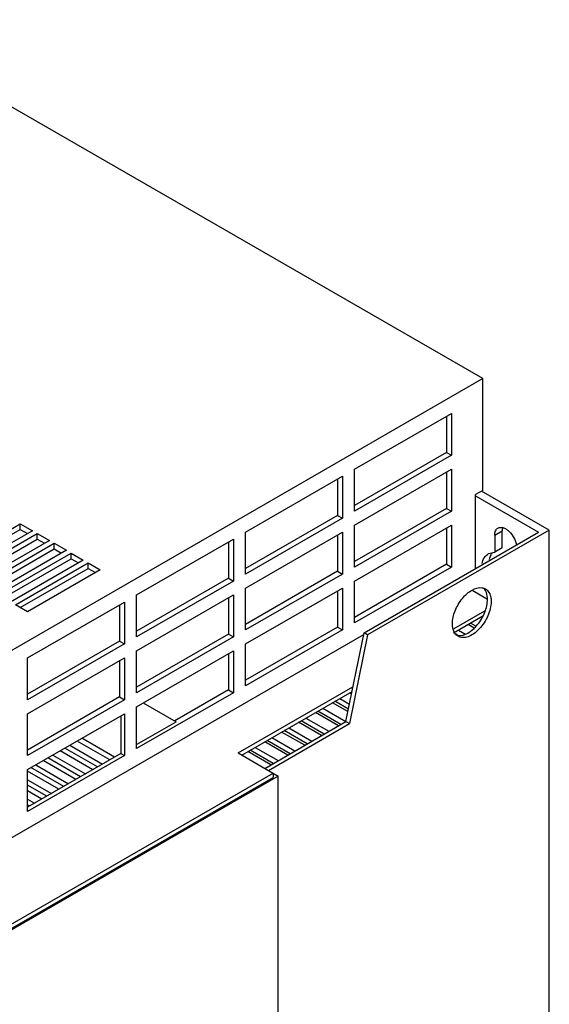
# Model space of a CAD drawing. Header units: millimetres. Extents: x 165 to 593, y 81 to 977.
# Tile 5 of 5: x 438 to 593, y 689 to 977. Entities that reach past the tile are written whole.
import ezdxf

# ---------------------------------------------------------------- set-up
doc = ezdxf.new("R2010")
doc.units = ezdxf.units.MM
doc.header["$LTSCALE"] = 68.795159
doc.layers.get('0').update_dxf_attribs({"linetype": 'CONTINUOUS'})

msp = doc.modelspace()

# ---------------------------------------------------------------- linework, layer by layer
at = {"color": 7, "linetype": 'Continuous'}
for p, q in [((573.33, 871.58), (391.6, 976.5)), ((573.33, 871.58), (369.05, 753.64)), ((573.33, 838.92), (573.33, 871.58)), ((535.92, 845.09), (564.21, 861.42)), ((562.79, 860.6), (562.79, 849.99)), ((564.21, 861.42), (564.21, 849.17)), ((562.79, 849.99), (535.92, 834.47)), ((564.21, 849.17), (535.92, 832.84)), ((562.79, 849.99), (564.21, 849.17)), ((535.92, 828.76), (564.21, 845.09)), ((535.92, 832.84), (535.92, 845.09)), ((562.79, 844.27), (562.79, 833.66)), ((564.21, 845.09), (564.21, 832.84)), ((504.1, 826.72), (532.39, 843.05)), ((530.97, 842.23), (530.97, 831.62)), ((532.39, 843.05), (532.39, 830.8)), ((573.33, 838.92), (571.21, 837.7)), ((571.21, 816.06), (571.21, 837.7)), ((592.77, 827.29), (572.97, 838.72)), ((571.21, 837.29), (589.59, 826.68)), ((562.79, 833.66), (535.92, 818.14)), ((564.21, 832.84), (535.92, 816.51)), ((562.79, 833.66), (564.21, 832.84)), ((417.13, 816.92), (438.34, 829.17)), ((438.34, 827.53), (438.34, 829.17)), ((438.34, 829.17), (441.88, 827.12)), ((530.97, 831.62), (504.1, 816.1)), ((532.39, 830.8), (504.1, 814.47)), ((530.97, 831.62), (532.39, 830.8)), ((418.54, 816.1), (438.34, 827.53)), ((441.88, 827.12), (420.66, 814.88)), ((422.08, 814.06), (443.29, 826.31)), ((438.34, 827.53), (440.46, 826.31)), ((443.29, 824.68), (443.29, 826.31)), ((443.29, 826.31), (446.83, 824.27)), ((504.1, 810.39), (532.39, 826.72)), ((504.1, 814.47), (504.1, 826.72)), ((532.39, 826.72), (532.39, 814.47)), ((535.92, 812.43), (564.21, 828.76)), ((535.92, 816.51), (535.92, 828.76)), ((538.68, 797.28), (589.59, 826.68)), ((592.77, 827.29), (539.74, 796.67)), ((562.79, 827.94), (562.79, 817.33)), ((564.21, 828.76), (564.21, 816.51)), ((576.86, 825.86), (578.99, 827.08)), ((578.99, 822.13), (578.99, 827.08)), ((592.77, 312.89), (592.77, 827.29)), ((423.49, 813.24), (443.29, 824.68)), ((446.83, 824.27), (425.61, 812.02)), ((427.03, 811.2), (448.24, 823.45)), ((443.29, 824.68), (445.41, 823.45)), ((448.24, 821.82), (448.24, 823.45)), ((448.24, 823.45), (451.78, 821.41)), ((472.28, 808.35), (500.57, 824.68)), ((499.15, 823.86), (499.15, 813.24)), ((500.57, 824.68), (500.57, 812.43)), ((530.97, 825.9), (530.97, 815.29)), ((576.86, 825.86), (576.86, 820.9)), ((428.44, 810.39), (448.24, 821.82)), ((451.78, 821.41), (430.56, 809.16)), ((431.98, 808.35), (453.19, 820.59)), ((448.24, 821.82), (450.36, 820.59)), ((453.19, 818.96), (453.19, 820.59)), ((453.19, 820.59), (456.73, 818.55)), ((575.05, 820.43), (576.86, 820.9)), ((578.99, 822.13), (576.86, 820.9)), ((433.39, 807.53), (453.19, 818.96)), ((456.73, 818.55), (435.51, 806.3)), ((436.93, 805.49), (458.14, 817.74)), ((453.19, 818.96), (455.31, 817.74)), ((458.14, 816.1), (458.14, 817.74)), ((458.14, 817.74), (461.68, 815.69)), ((562.79, 817.33), (535.92, 801.81)), ((562.79, 817.33), (564.21, 816.51)), ((438.34, 804.67), (458.14, 816.1)), ((461.68, 815.69), (440.46, 803.45)), ((458.14, 816.1), (460.26, 814.88)), ((530.97, 815.29), (504.1, 799.77)), ((532.39, 814.47), (504.1, 798.14)), ((530.97, 815.29), (532.39, 814.47)), ((564.21, 816.51), (535.92, 800.18)), ((499.15, 813.24), (472.28, 797.73)), ((500.57, 812.43), (472.28, 796.1)), ((499.15, 813.24), (500.57, 812.43)), ((535.92, 800.18), (535.92, 812.43)), ((504.1, 794.06), (532.39, 810.39)), ((504.1, 798.14), (504.1, 810.39)), ((530.97, 809.57), (530.97, 798.96)), ((532.39, 810.39), (532.39, 798.14)), ((574.74, 807.08), (570.42, 809.57)), ((440.46, 789.97), (468.75, 806.3)), ((468.75, 806.3), (468.75, 794.06)), ((472.28, 792.02), (500.57, 808.35)), ((472.28, 796.1), (472.28, 808.35)), ((499.15, 807.53), (499.15, 796.91)), ((500.57, 808.35), (500.57, 796.1)), ((440.46, 803.45), (436.93, 805.49)), ((467.33, 805.49), (467.33, 794.87)), ((564.96, 798.57), (573.93, 803.75)), ((564.85, 797.29), (573.39, 802.22)), ((571.3, 799.27), (569.79, 800.14)), ((573.15, 801.88), (572.97, 801.98)), ((530.97, 798.96), (504.1, 783.44)), ((532.39, 798.14), (504.1, 781.81)), ((530.97, 798.96), (532.39, 798.14)), ((533.38, 771.36), (538.68, 797.28)), ((539.74, 796.67), (538.68, 797.28)), ((566.26, 798.1), (568.1, 797.03)), ((570.88, 798.69), (569.09, 799.73)), ((377.18, 703.63), (538.59, 796.82)), ((467.33, 794.87), (440.46, 779.36)), ((467.33, 794.87), (468.75, 794.06)), ((499.15, 796.91), (472.28, 781.4)), ((500.57, 796.1), (472.28, 779.77)), ((499.15, 796.91), (500.57, 796.1)), ((539.74, 796.67), (534.44, 770.74)), ((566.26, 796.46), (565.53, 796.88)), ((468.75, 794.06), (440.46, 777.73)), ((472.28, 775.69), (500.57, 792.02)), ((472.28, 779.77), (472.28, 792.02)), ((500.57, 792.02), (500.57, 779.77)), ((504.1, 781.81), (504.1, 794.06)), ((440.46, 773.64), (468.75, 789.97)), ((440.46, 777.73), (440.46, 789.97)), ((467.33, 789.16), (467.33, 778.54)), ((468.75, 789.97), (468.75, 777.73)), ((499.15, 791.2), (499.15, 780.58)), ((499.15, 780.58), (483.45, 771.52)), ((499.15, 780.58), (500.57, 779.77)), ((501.91, 762.17), (535.46, 781.54)), ((502.97, 761.56), (535.18, 780.15)), ((467.33, 778.54), (440.46, 763.03)), ((468.75, 777.73), (440.46, 761.4)), ((467.33, 778.54), (468.75, 777.73)), ((500.57, 779.77), (472.28, 763.44)), ((534.12, 775.01), (530.19, 777.28)), ((531.61, 778.09), (534.42, 776.47)), ((535.02, 779.39), (534.44, 779.73)), ((472.28, 763.44), (472.28, 775.69)), ((474.25, 776.82), (483.8, 771.31)), ((531.96, 770.54), (525.25, 774.42)), ((526.66, 775.24), (533.38, 771.36)), ((533.97, 774.28), (529.49, 776.87)), ((440.46, 757.31), (468.75, 773.64)), ((440.46, 761.4), (440.46, 773.64)), ((467.69, 773.03), (467.69, 762.01)), ((468.75, 773.64), (468.75, 761.4)), ((472.28, 764.66), (483.8, 771.31)), ((509.69, 757.68), (533.38, 771.36)), ((527.01, 767.68), (520.3, 771.56)), ((521.71, 772.38), (528.43, 768.5)), ((531.26, 770.13), (524.54, 774.01)), ((533.38, 771.36), (534.44, 770.74)), ((510.75, 757.07), (534.44, 770.74)), ((522.06, 764.83), (515.35, 768.7)), ((516.76, 769.52), (523.48, 765.64)), ((526.31, 767.28), (519.59, 771.15)), ((464.43, 760.13), (454.89, 765.64)), ((465.85, 760.95), (456.3, 766.46)), ((517.11, 761.97), (510.4, 765.85)), ((511.81, 766.66), (518.53, 762.78)), ((521.36, 764.42), (514.64, 768.3)), ((459.48, 757.27), (449.94, 762.78)), ((460.9, 758.09), (451.35, 763.6)), ((452.77, 764.42), (462.31, 758.91)), ((512.16, 759.11), (505.45, 762.99)), ((506.86, 763.81), (513.58, 759.93)), ((516.41, 761.56), (509.69, 765.44)), ((467.69, 762.01), (440.46, 746.29)), ((468.75, 761.4), (440.46, 745.07)), ((454.53, 754.42), (444.99, 759.93)), ((455.95, 755.23), (446.4, 760.74)), ((447.82, 761.56), (457.36, 756.05)), ((467.69, 762.01), (468.75, 761.4)), ((501.91, 762.17), (513.58, 755.44)), ((511.46, 758.7), (504.74, 762.58)), ((440.46, 745.07), (440.46, 757.31)), ((451, 752.37), (441.45, 757.89)), ((442.87, 758.7), (452.41, 753.19)), ((513.58, 755.44), (392.73, 685.67)), ((399.1, 690.97), (512.16, 756.25)), ((399.1, 689.75), (512.16, 755.03)), ((449.59, 751.56), (440.46, 756.82)), ((440.46, 754.37), (447.46, 750.33)), ((512.16, 756.25), (512.16, 755.03)), ((513.58, 285.13), (513.58, 755.44)), ((446.05, 749.52), (440.46, 752.74)), ((444.64, 748.7), (440.46, 751.11)), ((440.46, 748.66), (442.51, 747.48)), ((441.1, 746.66), (440.46, 747.03))]:
    msp.add_line(p, q, dxfattribs=at)
for centre, radius, start, end in [((579.41, 818.25), 4.11, 142.459, 149.8664), ((571.55, 808.21), 2.96, 39.5895, 42.8784)]:
    msp.add_arc(centre, radius, start, end, dxfattribs=at)
for points, knots in [([(576.86, 825.86), (576.86, 826.29), (576.97, 827.09), (577.49, 827.74), (577.8, 827.92)], [0, 0, 0, 0, 0.550845, 1, 1, 1, 1]), ([(577.8, 827.92), (578, 828.04), (578.52, 828.18), (579.35, 828.05), (580.21, 827.64), (581.37, 826.72), (582.54, 825.13), (583.07, 823.61), (583.18, 822.84)], [0, 0, 0, 0, 0.086876, 0.184799, 0.299142, 0.429483, 0.718182, 1, 1, 1, 1]), ([(579.14, 828.13), (579.12, 828.06), (579.02, 827.71), (578.99, 827.36), (578.99, 827.08)], [0, 0, 0, 0, 0.234452, 1, 1, 1, 1]), ([(573.14, 817.53), (573.28, 818.15), (573.69, 819.29), (574.57, 820.16), (575.05, 820.43)], [0, 0, 0, 0, 0.53175, 1, 1, 1, 1]), ([(575.85, 820.32), (575.78, 820.2), (575.53, 819.71), (575.35, 819.17), (575.27, 818.76)], [0, 0, 0, 0, 0.237495, 1, 1, 1, 1]), ([(564.49, 799.94), (564.49, 801.21), (565.13, 803.88), (566.84, 806.81), (568.7, 808.75), (570.51, 810.07), (572.14, 810.6), (573.11, 810.48)], [0, 0, 0, 0, 0.259506, 0.543347, 0.678808, 0.80205, 1, 1, 1, 1]), ([(574.74, 807.08), (574.74, 807.38), (574.68, 808.44), (574.32, 809.52), (573.84, 810.1)], [0, 0, 0, 0, 0.282554, 1, 1, 1, 1]), ([(574.15, 810.13), (574.57, 809.89), (575.32, 809.09), (575.64, 808.06), (575.72, 807.51)], [0, 0, 0, 0, 0.463506, 1, 1, 1, 1]), ([(566.13, 796.54), (567.09, 796.41), (568.73, 796.94), (570.54, 798.26), (572.4, 800.21), (574.1, 803.13), (574.74, 805.8), (574.74, 807.08)], [0, 0, 0, 0, 0.198016, 0.321273, 0.456729, 0.740538, 1, 1, 1, 1]), ([(575.8, 806.47), (575.8, 805.04), (575.02, 802.08), (572.98, 798.93), (570.82, 797.01), (569.17, 796.11), (567.55, 795.78), (566.55, 796.04), (566.15, 796.27)], [0, 0, 0, 0, 0.269896, 0.561325, 0.695465, 0.813143, 0.912854, 1, 1, 1, 1]), ([(565.4, 796.91), (565.25, 797.09), (564.66, 797.99), (564.49, 799.11), (564.49, 799.94)], [0, 0, 0, 0, 0.222828, 1, 1, 1, 1])]:
    msp.add_open_spline(points, degree=3, knots=knots, dxfattribs=at)
for points in [[(573.11, 810.48), (573.47, 810.43), (573.83, 810.31), (574.15, 810.13)], [(575.72, 807.51), (575.78, 807.16), (575.8, 806.82), (575.8, 806.47)], [(566.15, 796.27), (565.86, 796.44), (565.61, 796.66), (565.4, 796.91)], [(565.49, 796.7), (565.69, 796.62), (565.91, 796.57), (566.13, 796.54)]]:
    msp.add_open_spline(points, degree=3, dxfattribs=at)

doc.saveas('drawing.dxf')
